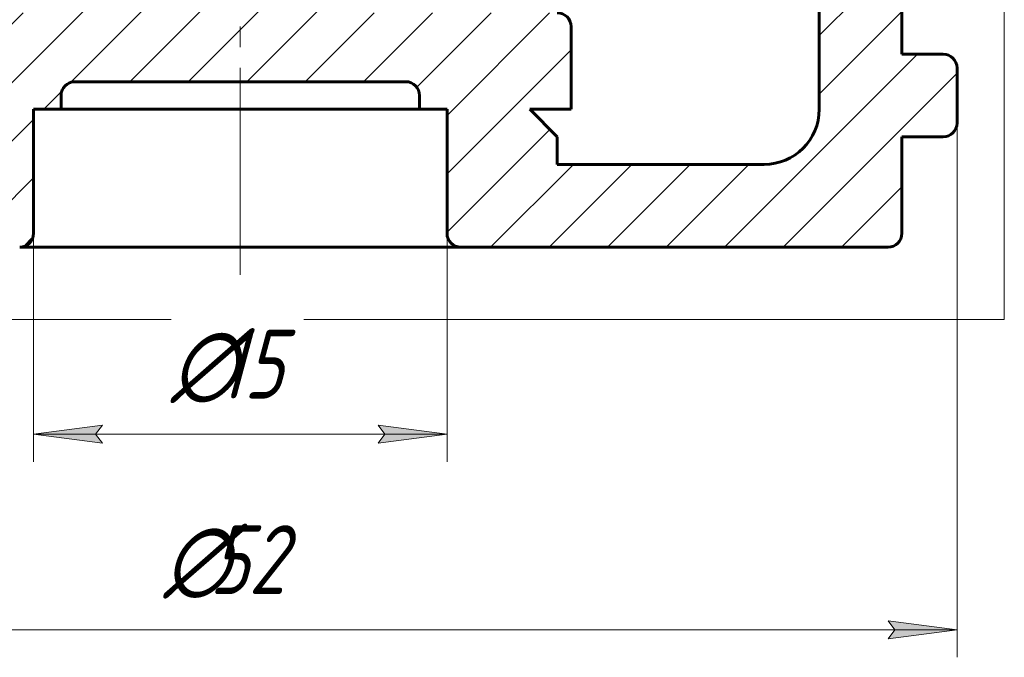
# Model space of a CAD drawing. Header units: millimetres. Extents: x 0 to 420, y 0 to 297.
# Tile 4 of 6: x 150 to 222, y 125 to 171. Entities that reach past the tile are written whole.
import ezdxf

# ---------------------------------------------------------------- set-up
doc = ezdxf.new("R2010")
doc.units = ezdxf.units.MM
for name, pattern in [('K5LT_AXLED', [19.5, 15, -1.5, 1.5, -1.5]), ('K5LT_BASIC', [0]), ('K5LT_THIN', [0]), ('K5LT_THIN_INCLUDED_TO_HATCHING', [0])]:
    doc.linetypes.add(name, pattern=pattern)
doc.layers.add('Системный слой', color=7, linetype='Continuous')
doc.layers.add('Системный слой (1)', color=7, linetype='Continuous', true_color=0x6c6c6c)
doc.styles.add('KDIMTEXTSTYLE', font='GOST_AU.SHX', dxfattribs={"width": 0.96, "oblique": 15, "height": 5})
doc.styles.add('KTEXTSTYLE', font='GOST_AU.SHX', dxfattribs={"width": 0.96, "height": 5})
doc.dimstyles.new('KDIMSTYLE (2.00)', dxfattribs={"dimtxt": 5, "dimasz": 1, "dimexe": 2, "dimexo": 0, "dimgap": 1, "dimtad": 1, "dimlfac": 0.5, "dimtxsty": 'KDIMTEXTSTYLE', "dimsah": 1, "dimcen": 0, "dimdle": 1, "dimadec": 0, "dimazin": 0, "dimtfac": 0.667, "dimtmove": 0, "dimatfit": 3, "dimfxl": 1, "dimtvp": 1, "dimtolj": 1, "dimtzin": 0, "dimarcsym": 0})

# ---------------------------------------------------------------- blocks, each defined once
blk = doc.blocks.new('U41')
at = {"layer": 'Системный слой (1)', "color": 7, "linetype": 'K5LT_THIN_INCLUDED_TO_HATCHING', "lineweight": 18, "true_color": 0xffffff}
for p, q in [((221.757, 217.542), (221.757, 149.542)), ((221.757, 149.542), (109.757, 149.542))]:
    blk.add_line(p, q, dxfattribs=at)
blk = doc.blocks.new('D0')
at = {"layer": 'Системный слой (1)'}
for points in [[(114.326, 127.034), (119.326, 127.692), (118.826, 127.034), (119.326, 126.376)], [(213.326, 126.376), (218.326, 127.034), (213.326, 127.692), (213.826, 127.034)]]:
    blk.add_hatch(color=7, dxfattribs=at).paths.add_polyline_path(points)
at = {"layer": 'Системный слой (1)', "color": 7, "linetype": 'K5LT_THIN', "lineweight": 18, "true_color": 0xffffff}
for p, q in [((114.326, 163.795), (114.326, 125.034)), ((218.326, 163.795), (218.326, 125.034)), ((114.326, 127.034), (119.326, 127.692)), ((119.326, 127.692), (118.826, 127.034)), ((213.826, 127.034), (213.326, 127.692)), ((213.326, 127.692), (218.326, 127.034)), ((119.326, 126.376), (114.326, 127.034)), ((114.326, 127.034), (218.326, 127.034)), ((118.826, 127.034), (119.326, 126.376)), ((218.326, 127.034), (213.326, 126.376)), ((213.326, 126.376), (213.826, 127.034))]:
    blk.add_line(p, q, dxfattribs=at)
blk.add_wipeout([(160.786, 128.034), (160.786, 135.416), (171.423, 135.416), (171.423, 128.034)]).dxf.layer = 'Системный слой (1)'
at = {"layer": 'Системный слой (1)', "color": 7, "char_height": 5, "attachment_point": 1, "style": 'KTEXTSTYLE'}
for s, insert in [('\\H5.0;\\W1.000;\\Q15;\\Q15;\\W0.965;∅', (160.786, 134.621)), ('\\H5.0;\\W1.000;\\Q15;\\Q15;\\W0.965;52', (164.093, 134.621))]:
    blk.add_mtext(s, dxfattribs=dict(at, insert=insert))
blk = doc.blocks.new('KDIMARROW_01')
at = {"layer": 'Системный слой'}
blk.add_hatch(color=0, dxfattribs=at).paths.add_polyline_path([(-5, -0.658), (0, 0), (-5, 0.658), (-4.5, 0)])
at = {"layer": 'Системный слой', "color": 0, "linetype": 'K5LT_THIN', "lineweight": 18}
for p, q in [((-4.5, 0), (-5, 0.658)), ((-5, 0.658), (0, 0)), ((0, 0), (-5, -0.658)), ((-5, -0.658), (-4.5, 0))]:
    blk.add_line(p, q, dxfattribs=at)
at = {"layer": 'Системный слой (1)', "color": 0, "linetype": 'K5LT_THIN', "lineweight": 18}
blk.add_line((166.326, 182.795), (164.326, 182.795), dxfattribs=at)
blk = doc.blocks.new('D1')
at = {"layer": 'Системный слой (1)'}
for points in [[(151.326, 141.219), (156.326, 141.878), (155.826, 141.219), (156.326, 140.561)], [(181.326, 141.219), (176.326, 141.878), (176.826, 141.219), (176.326, 140.561)]]:
    blk.add_hatch(color=7, dxfattribs=at).paths.add_polyline_path(points)
at = {"layer": 'Системный слой (1)', "color": 7, "linetype": 'K5LT_THIN', "lineweight": 18, "true_color": 0xffffff}
for p, q in [((151.326, 155.795), (151.326, 139.219)), ((181.326, 155.795), (181.326, 139.219)), ((151.326, 141.219), (156.326, 141.878)), ((156.326, 141.878), (155.826, 141.219)), ((176.826, 141.219), (176.326, 141.878)), ((176.326, 141.878), (181.326, 141.219)), ((156.326, 140.561), (151.326, 141.219)), ((151.326, 141.219), (181.326, 141.219)), ((155.826, 141.219), (156.326, 140.561)), ((181.326, 141.219), (176.326, 140.561)), ((176.326, 140.561), (176.826, 141.219))]:
    blk.add_line(p, q, dxfattribs=at)
blk.add_wipeout([(161.315, 142.219), (161.315, 149.601), (170.936, 149.601), (170.936, 142.219)]).dxf.layer = 'Системный слой (1)'
at = {"layer": 'Системный слой (1)', "color": 7, "char_height": 5, "attachment_point": 1, "style": 'KTEXTSTYLE'}
for s, insert in [('\\H5.0;\\W1.000;\\Q15;\\Q15;\\W0.965;∅', (161.315, 148.807)), ('\\H5.0;\\W1.000;\\Q15;\\Q15;\\W0.965;15', (164.622, 148.807))]:
    blk.add_mtext(s, dxfattribs=dict(at, insert=insert))

msp = doc.modelspace()

# ---------------------------------------------------------------- hatches: boundary and pattern name
at = {"layer": 'Системный слой (1)'}
h = msp.add_hatch(dxfattribs=at)
h.set_pattern_fill('', angle=45, style=0, pattern_type=0)
h.set_pattern_definition([(45, (0, 0), (-2.12132, 2.12132), [])])
edge = h.paths.add_edge_path()
edge.add_line((154.326, 171.795), (143.326, 171.795))
edge.add_line((143.326, 171.795), (142.619, 171.503))
edge.add_line((142.619, 171.503), (142.326, 170.795))
edge.add_line((142.326, 170.795), (142.326, 164.795))
edge.add_line((142.326, 164.795), (145.326, 164.795))
edge.add_line((145.326, 164.795), (143.326, 162.795))
edge.add_line((143.326, 162.795), (143.326, 160.795))
edge.add_line((143.326, 160.795), (128.326, 160.795))
edge.add_line((128.326, 160.795), (125.498, 161.967))
edge.add_line((125.498, 161.967), (124.326, 164.795))
edge.add_line((124.326, 164.795), (124.326, 198.047))
edge.add_line((124.326, 198.047), (125.498, 200.875))
edge.add_line((125.498, 200.875), (127.291, 201.91))
edge.add_line((127.291, 201.91), (134.326, 203.795))
edge.add_line((134.326, 203.795), (136.326, 203.795))
edge.add_line((136.326, 203.795), (136.326, 210.795))
edge.add_line((136.326, 210.795), (119.326, 210.795))
edge.add_line((119.326, 210.795), (118.619, 210.503))
edge.add_line((118.619, 210.503), (118.326, 209.795))
edge.add_line((118.326, 209.795), (118.326, 168.795))
edge.add_line((118.326, 168.795), (115.326, 168.795))
edge.add_line((115.326, 168.795), (114.619, 168.503))
edge.add_line((114.619, 168.503), (114.326, 167.795))
edge.add_line((114.326, 167.795), (114.326, 163.795))
edge.add_line((114.326, 163.795), (114.619, 163.088))
edge.add_line((114.619, 163.088), (115.326, 162.795))
edge.add_line((115.326, 162.795), (118.326, 162.795))
edge.add_line((118.326, 162.795), (118.326, 155.795))
edge.add_line((118.326, 155.795), (118.619, 155.088))
edge.add_line((118.619, 155.088), (119.326, 154.795))
edge.add_line((119.326, 154.795), (150.326, 154.795))
edge.add_line((150.326, 154.795), (151.033, 155.088))
edge.add_line((151.033, 155.088), (151.326, 155.795))
edge.add_line((151.326, 155.795), (151.326, 164.795))
edge.add_line((151.326, 164.795), (153.326, 164.795))
edge.add_line((153.326, 164.795), (153.326, 165.795))
edge.add_line((153.326, 165.795), (153.619, 166.503))
edge.add_line((153.619, 166.503), (154.326, 166.795))
edge.add_line((154.326, 166.795), (178.326, 166.795))
edge.add_line((178.326, 166.795), (179.033, 166.503))
edge.add_line((179.033, 166.503), (179.326, 165.795))
edge.add_line((179.326, 165.795), (179.326, 164.795))
edge.add_line((179.326, 164.795), (181.326, 164.795))
edge.add_line((181.326, 164.795), (181.326, 155.795))
edge.add_line((181.326, 155.795), (181.619, 155.088))
edge.add_line((181.619, 155.088), (182.326, 154.795))
edge.add_line((182.326, 154.795), (213.326, 154.795))
edge.add_line((213.326, 154.795), (214.033, 155.088))
edge.add_line((214.033, 155.088), (214.326, 155.795))
edge.add_line((214.326, 155.795), (214.326, 162.795))
edge.add_line((214.326, 162.795), (217.326, 162.795))
edge.add_line((217.326, 162.795), (218.033, 163.088))
edge.add_line((218.033, 163.088), (218.326, 163.795))
edge.add_line((218.326, 163.795), (218.326, 167.795))
edge.add_line((218.326, 167.795), (218.033, 168.503))
edge.add_line((218.033, 168.503), (217.326, 168.795))
edge.add_line((217.326, 168.795), (214.326, 168.795))
edge.add_line((214.326, 168.795), (214.326, 186.093))
edge.add_line((214.326, 186.093), (215.326, 186.093))
edge.add_line((215.326, 186.093), (215.326, 186.77))
edge.add_line((215.326, 186.77), (214.326, 186.77))
edge.add_line((214.326, 186.77), (214.326, 193.269))
edge.add_line((214.326, 193.269), (215.326, 193.269))
edge.add_line((215.326, 193.269), (215.326, 195.324))
edge.add_line((215.326, 195.324), (214.326, 195.324))
edge.add_line((214.326, 195.324), (214.326, 209.795))
edge.add_line((214.326, 209.795), (214.033, 210.503))
edge.add_line((214.033, 210.503), (213.326, 210.795))
edge.add_line((213.326, 210.795), (196.326, 210.795))
edge.add_line((196.326, 210.795), (196.326, 203.795))
edge.add_line((196.326, 203.795), (198.326, 203.795))
edge.add_line((198.326, 203.795), (205.361, 201.91))
edge.add_line((205.361, 201.91), (207.79, 200.047))
edge.add_line((207.79, 200.047), (208.326, 198.047))
edge.add_line((208.326, 198.047), (208.326, 164.795))
edge.add_line((208.326, 164.795), (207.154, 161.967))
edge.add_line((207.154, 161.967), (204.326, 160.795))
edge.add_line((204.326, 160.795), (189.326, 160.795))
edge.add_line((189.326, 160.795), (189.326, 162.795))
edge.add_line((189.326, 162.795), (187.326, 164.795))
edge.add_line((187.326, 164.795), (190.326, 164.795))
edge.add_line((190.326, 164.795), (190.326, 170.795))
edge.add_line((190.326, 170.795), (190.033, 171.503))
edge.add_line((190.033, 171.503), (189.326, 171.795))
edge.add_line((189.326, 171.795), (176.726, 171.795))
edge.add_line((176.726, 171.795), (174.826, 171.795))
edge.add_line((174.826, 171.795), (174.826, 173.795))
edge.add_line((174.826, 173.795), (174.533, 174.503))
edge.add_line((174.533, 174.503), (173.826, 174.795))
edge.add_line((173.826, 174.795), (170.826, 174.795))
edge.add_line((170.826, 174.795), (170.826, 199.795))
edge.add_line((170.826, 199.795), (174.826, 199.795))
edge.add_line((174.826, 199.795), (174.826, 203.795))
edge.add_line((174.826, 203.795), (175.126, 203.795))
edge.add_line((175.126, 203.795), (175.926, 202.41))
edge.add_line((175.926, 202.41), (177.526, 202.41))
edge.add_line((177.526, 202.41), (178.326, 203.795))
edge.add_line((178.326, 203.795), (179.326, 203.795))
edge.add_line((179.326, 203.795), (179.326, 208.795))
edge.add_line((179.326, 208.795), (170.826, 208.795))
edge.add_line((170.826, 208.795), (170.826, 206.795))
edge.add_line((170.826, 206.795), (161.826, 206.795))
edge.add_line((161.826, 206.795), (161.826, 208.795))
edge.add_line((161.826, 208.795), (153.326, 208.795))
edge.add_line((153.326, 208.795), (153.326, 203.795))
edge.add_line((153.326, 203.795), (157.826, 203.795))
edge.add_line((157.826, 203.795), (157.826, 199.795))
edge.add_line((157.826, 199.795), (161.826, 199.795))
edge.add_line((161.826, 199.795), (161.826, 174.795))
edge.add_line((161.826, 174.795), (158.826, 174.795))
edge.add_line((158.826, 174.795), (158.119, 174.503))
edge.add_line((158.119, 174.503), (157.826, 173.795))
edge.add_line((157.826, 173.795), (157.826, 171.795))
edge.add_line((157.826, 171.795), (157.526, 171.795))
edge.add_line((157.526, 171.795), (156.726, 173.181))
edge.add_line((156.726, 173.181), (155.126, 173.181))
edge.add_line((155.126, 173.181), (154.326, 171.795))
edge = h.paths.add_edge_path()
edge.add_line((176.726, 171.795), (178.111, 172.595))
edge.add_line((178.111, 172.595), (178.112, 174.196))
edge.add_line((178.112, 174.196), (176.726, 174.995))
edge.add_line((176.726, 174.995), (175.34, 174.196))
edge.add_line((175.34, 174.196), (175.34, 172.595))
edge.add_line((175.34, 172.595), (176.726, 171.795))
h.paths.add_polyline_path([(156.245, 200.628), (157.443, 201.688), (157.124, 203.256), (155.607, 203.763), (154.409, 202.703), (154.728, 201.135)])
h.paths.add_polyline_path([(155.926, 173.729), (157.312, 174.529), (157.311, 176.129), (155.926, 176.929), (154.54, 176.129), (154.54, 174.529)])
h.paths.add_polyline_path([(176.726, 175.995), (178.111, 176.795), (178.112, 178.396), (176.726, 179.195), (175.34, 178.396), (175.34, 176.795)])
h.paths.add_polyline_path([(155.926, 178.262), (157.312, 179.062), (157.311, 180.662), (155.926, 181.462), (154.54, 180.662), (154.54, 179.062)])
h.paths.add_polyline_path([(176.726, 180.529), (178.111, 181.329), (178.112, 182.929), (176.726, 183.729), (175.34, 182.929), (175.34, 181.329)])
h.paths.add_polyline_path([(176.726, 185.062), (178.111, 185.862), (178.112, 187.462), (176.726, 188.262), (175.34, 187.462), (175.34, 185.862)])
h.paths.add_polyline_path([(155.926, 187.329), (157.312, 188.129), (157.311, 189.729), (155.926, 190.529), (154.54, 189.729), (154.54, 188.129)])
h.paths.add_polyline_path([(176.726, 189.595), (178.111, 190.395), (178.112, 191.996), (176.726, 192.795), (175.34, 191.996), (175.34, 190.395)])
h.paths.add_polyline_path([(155.926, 191.862), (157.312, 192.662), (157.311, 194.262), (155.926, 195.062), (154.54, 194.262), (154.54, 192.662)])
h.paths.add_polyline_path([(176.726, 194.129), (178.111, 194.929), (178.112, 196.529), (176.726, 197.329), (175.34, 196.529), (175.34, 194.929)])
h.paths.add_polyline_path([(155.926, 196.395), (157.312, 197.195), (157.311, 198.796), (155.926, 199.595), (154.54, 198.796), (154.54, 197.195)])
h.paths.add_polyline_path([(176.726, 198.662), (178.111, 199.462), (178.112, 201.062), (176.726, 201.862), (175.34, 201.062), (175.34, 199.462)])
h.paths.add_polyline_path([(155.926, 182.795), (157.312, 183.595), (157.311, 185.196), (155.926, 185.995), (154.54, 185.196), (154.54, 183.595)])

# ---------------------------------------------------------------- linework, layer by layer
at = {"layer": 'Системный слой (1)', "color": 30, "linetype": 'K5LT_AXLED', "lineweight": 18, "true_color": 0xff8000}
msp.add_line((166.326, 152.795), (166.326, 212.795), dxfattribs=at)
at = {"layer": 'Системный слой (1)', "color": 143, "linetype": 'K5LT_BASIC', "lineweight": 60, "true_color": 0x33acca}
for p, q in [((208.326, 164.795), (208.326, 198.047)), ((214.326, 168.795), (214.326, 186.093)), ((190.326, 164.795), (190.326, 170.795)), ((214.326, 168.795), (217.326, 168.795)), ((218.326, 163.795), (218.326, 167.795)), ((178.326, 166.795), (154.326, 166.795)), ((153.326, 164.795), (153.326, 165.795)), ((179.326, 164.795), (179.326, 165.795)), ((151.326, 155.795), (151.326, 164.795)), ((153.326, 164.795), (151.326, 164.795)), ((179.326, 164.795), (153.326, 164.795)), ((181.326, 164.795), (179.326, 164.795)), ((181.326, 155.795), (181.326, 164.795)), ((190.326, 164.795), (187.326, 164.795)), ((187.326, 164.795), (189.326, 162.795)), ((189.326, 160.795), (189.326, 162.795)), ((217.326, 162.795), (214.326, 162.795)), ((214.326, 155.795), (214.326, 162.795)), ((189.326, 160.795), (204.326, 160.795)), ((182.326, 154.795), (150.326, 154.795)), ((213.326, 154.795), (182.326, 154.795))]:
    msp.add_line(p, q, dxfattribs=at)
for centre, radius, start, end in [((189.326, 170.795), 1, 0, 90), ((217.326, 167.795), 1, 0, 90), ((154.326, 165.795), 1, 90, 180), ((178.326, 165.795), 1, 0, 90), ((204.326, 164.795), 4, 270, 0), ((217.326, 163.795), 1, 270, 0), ((150.326, 155.795), 1, 270, 0), ((182.326, 155.795), 1, 180, 270), ((213.326, 155.795), 1, 270, 0)]:
    msp.add_arc(centre, radius, start, end, dxfattribs=at)

# ---------------------------------------------------------------- block references
at = {"layer": 'Системный слой (1)'}
msp.add_blockref('U41', (0, 0), dxfattribs=at)

# ---------------------------------------------------------------- next in the draw order: dimensions: what is measured, and where the dimension line sits
at = {"layer": 'Системный слой (1)', "color": 7}
dim = msp.add_linear_dim(base=(114.326, 127.034), p1=(218.326, 163.795), p2=(114.326, 163.795), dimstyle='KDIMSTYLE (2.00)', override={"dimexo": 0, "dimpost": '\\H5.0;\\W0.965;\\Q15;∅<>', "dimblk1": 'KDIMARROW_01', "dimblk2": 'KDIMARROW_01', "dimse1": 0, "dimse2": 0, "dimclrt": 7, "dimtol": 1, "dimtp": 0, "dimtm": 0, "dimtdec": 5, "dimtolj": 1}, dxfattribs=at)
dim.commit()
dim.dimension.update_dxf_attribs({"geometry": 'D0', "text_midpoint": (166.326, 127.034), "dimtype": 160})

# ---------------------------------------------------------------- next in the draw order: dimensions: what is measured, and where the dimension line sits
dim = msp.add_linear_dim(base=(151.326, 141.219), p1=(181.326, 155.795), p2=(151.326, 155.795), dimstyle='KDIMSTYLE (2.00)', override={"dimexo": 0, "dimpost": '\\H5.0;\\W0.965;\\Q15;∅<>', "dimblk1": 'KDIMARROW_01', "dimblk2": 'KDIMARROW_01', "dimse1": 0, "dimse2": 0, "dimclrt": 7, "dimtol": 1, "dimtp": 0, "dimtm": 0, "dimtdec": 5, "dimtolj": 1}, dxfattribs=at)
dim.commit()
dim.dimension.update_dxf_attribs({"geometry": 'D1', "text_midpoint": (166.326, 141.219), "dimtype": 160})

doc.saveas('drawing.dxf')
